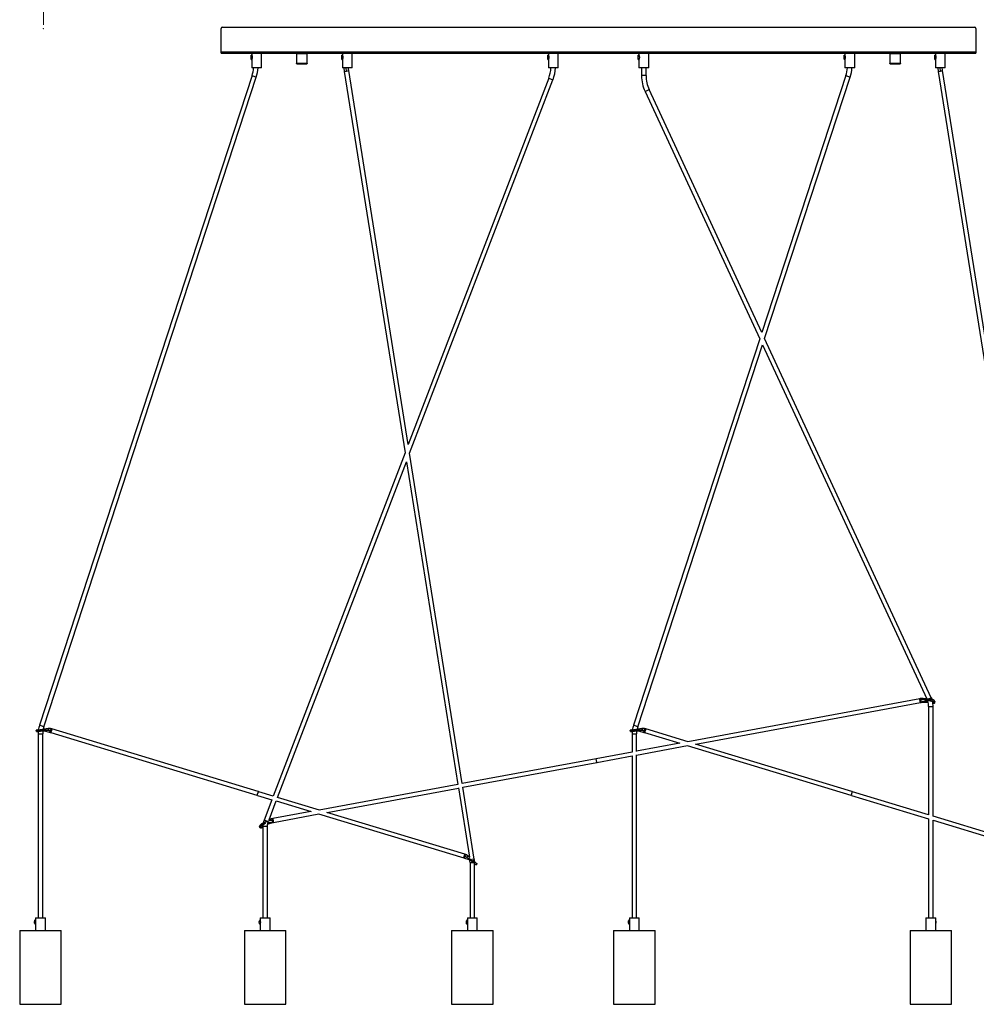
# Model space of a CAD drawing. Header units: millimetres. Extents: x 524 to 905, y 263 to 659.
# Tile 1 of 3: x 524 to 778, y 264 to 525. Entities that reach past the tile are written whole.
import ezdxf

# ---------------------------------------------------------------- set-up
doc = ezdxf.new("R2010")
doc.units = ezdxf.units.MM
doc.header["$PDSIZE"] = -1
doc.styles.add('SLDTEXTSTYLE0', font='TXT', dxfattribs={"width": 0.75})
doc.dimstyles.new('SLDDIMSTYLE1', dxfattribs={"dimtxt": 3.5, "dimasz": 3.302, "dimexe": 0, "dimexo": 0.0625, "dimgap": 0.875, "dimtad": 1, "dimdec": 0, "dimlfac": 5, "dimrnd": 1e-09, "dimzin": 12, "dimdsep": 46, "dimtxsty": 'SLDTEXTSTYLE0', "dimsah": 1, "dimcen": 0.09, "dimadec": 0, "dimazin": 3, "dimtfac": 1, "dimtdec": 0, "dimtofl": 0, "dimtmove": 0, "dimatfit": 3, "dimfxl": 0, "dimfrac": 2, "dimtolj": 1, "dimtzin": 12, "dimarcsym": 0})

# ---------------------------------------------------------------- blocks, each defined once
blk = doc.blocks.new('_D_1')
at = {"color": 7, "linetype": 'Continuous', "lineweight": 0}
for p, q in [((530.47, 523.83), (530.48, 552.23)), ((530.48, 551.23), (800.48, 551.18)), ((800.47, 523.78), (800.48, 552.18))]:
    blk.add_line(p, q, dxfattribs=at)
at = {"color": 7, "linetype": 'Continuous', "lineweight": 18}
for points in [[(530.48, 551.23), (533.78, 550.72), (533.78, 551.73)], [(800.48, 551.18), (797.17, 551.68), (797.17, 550.67)]]:
    blk.add_solid(points, dxfattribs=at)
at = {"color": 7, "linetype": 'Continuous', "lineweight": 18, "insert": (660.06, 555.71), "char_height": 3.5, "attachment_point": 1, "rotation": 359.9894, "style": 'SLDTEXTSTYLE0'}
blk.add_mtext('1350', dxfattribs=at)

msp = doc.modelspace()

# ---------------------------------------------------------------- linework, layer by layer
at = {"color": 7, "linetype": 'Continuous', "lineweight": 25}
for p, q in [((577.58, 516.67), (577.58, 522.92)), ((577.88, 523.22), (777.28, 523.22)), ((777.58, 522.92), (777.58, 516.67)), ((577.58, 516.67), (777.58, 516.67)), ((577.58, 516.37), (577.58, 516.67)), ((577.58, 516.37), (777.58, 516.37)), ((585.68, 515.83), (585.51, 515.83)), ((585.51, 514.68), (585.51, 515.83)), ((585.51, 514.68), (585.68, 514.68)), ((585.68, 516.37), (585.68, 515.83)), ((585.68, 514.68), (585.68, 512.47)), ((588.28, 512.47), (588.28, 516.37)), ((597.56, 516.27), (597.56, 513.57)), ((597.56, 516.27), (600.4, 516.27)), ((600.4, 513.57), (600.4, 516.27)), ((609.68, 515.83), (609.51, 515.83)), ((609.51, 514.68), (609.51, 515.83)), ((609.51, 514.68), (609.68, 514.68)), ((609.68, 516.37), (609.68, 515.83)), ((609.68, 514.68), (609.68, 512.47)), ((612.28, 512.47), (612.28, 516.37)), ((664.28, 515.83), (664.11, 515.83)), ((664.11, 514.68), (664.11, 515.83)), ((664.11, 514.68), (664.28, 514.68)), ((664.28, 516.37), (664.28, 515.83)), ((664.28, 514.68), (664.28, 512.47)), ((666.88, 512.47), (666.88, 516.37)), ((688.28, 515.83), (688.11, 515.83)), ((688.11, 514.68), (688.11, 515.83)), ((688.11, 514.68), (688.28, 514.68)), ((688.28, 516.37), (688.28, 515.83)), ((688.28, 514.68), (688.28, 512.47)), ((690.88, 512.47), (690.88, 516.37)), ((742.88, 515.83), (742.73, 515.83)), ((742.73, 514.68), (742.88, 514.68)), ((742.88, 516.37), (742.88, 515.8)), ((742.88, 514.71), (742.88, 512.47)), ((745.48, 512.47), (745.48, 516.37)), ((754.76, 516.27), (754.76, 513.57)), ((754.76, 516.27), (757.6, 516.27)), ((757.6, 513.57), (757.6, 516.27)), ((766.88, 515.83), (766.71, 515.83)), ((766.71, 514.68), (766.71, 515.83)), ((766.71, 514.68), (766.88, 514.68)), ((766.88, 516.37), (766.88, 515.83)), ((766.88, 514.68), (766.88, 512.47)), ((769.48, 512.47), (769.48, 516.37)), ((777.58, 516.67), (777.58, 516.37)), ((588.28, 512.47), (585.68, 512.47)), ((600.4, 513.57), (597.56, 513.57)), ((612.28, 512.47), (609.68, 512.47)), ((610.1, 512.47), (610.19, 511.52)), ((627.15, 412.65), (611.38, 511.71)), ((666.88, 512.47), (664.28, 512.47)), ((690.88, 512.47), (688.28, 512.47)), ((688.98, 512.47), (688.98, 510.38)), ((690.18, 510.38), (690.18, 512.47)), ((745.48, 512.47), (742.88, 512.47)), ((757.6, 513.57), (754.76, 513.57)), ((769.48, 512.47), (766.88, 512.47)), ((767.5, 512.47), (767.59, 511.52)), ((802.04, 302.73), (768.78, 511.71)), ((585.74, 510.39), (529.42, 338.17)), ((530.56, 337.79), (586.88, 510.01)), ((585.74, 510.39), (586.88, 510.01)), ((610.19, 511.52), (626.29, 410.41)), ((664.39, 509.73), (627.15, 412.65)), ((627.52, 410.28), (665.51, 509.3)), ((664.39, 509.73), (665.51, 509.3)), ((690.18, 510.38), (688.98, 510.38)), ((743.14, 510.39), (720.87, 442.27)), ((721.61, 440.67), (744.28, 510.01)), ((743.14, 510.39), (744.28, 510.01)), ((767.59, 511.52), (800.74, 303.26)), ((689.9, 506.17), (690.99, 506.68)), ((720.87, 442.27), (690.99, 506.68)), ((689.9, 506.17), (720.32, 440.6)), ((720.32, 440.6), (686.82, 338.17)), ((687.96, 337.79), (721.06, 439)), ((721.06, 439), (764.58, 345.16)), ((765.76, 345.46), (721.61, 440.67)), ((626.29, 410.41), (591.37, 319.4)), ((641.46, 322.71), (627.52, 410.28)), ((592.52, 319.05), (626.66, 408.04)), ((626.66, 408.04), (640.28, 322.49)), ((762.7, 345.21), (701.25, 333.82)), ((762.84, 345.24), (762.68, 345.21)), ((762.74, 345.01), (762.76, 344.92)), ((762.76, 344.92), (762.9, 344.94)), ((762.79, 344.72), (762.76, 344.92)), ((762.77, 344.88), (762.76, 344.92)), ((762.91, 344.91), (762.77, 344.88)), ((762.79, 344.72), (762.77, 344.88)), ((762.93, 345.25), (762.84, 345.24)), ((762.9, 344.94), (763.12, 344.97)), ((762.9, 344.94), (762.9, 344.94)), ((762.91, 344.91), (762.9, 344.94)), ((762.91, 344.91), (763.12, 344.97)), ((764.27, 344.65), (763.08, 344.3)), ((763.12, 344.97), (763.43, 345.01)), ((765.97, 344.97), (763.64, 345.29)), ((764.27, 344.65), (764.32, 344.39)), ((765.11, 344.74), (765.53, 344.76)), ((765.53, 344.76), (765.15, 344.98)), ((765.62, 344.74), (765.53, 344.76)), ((765.62, 344.74), (765.69, 344.99)), ((703.35, 333.19), (762.89, 344.22)), ((762.86, 344.4), (762.89, 344.22)), ((762.86, 344.4), (762.88, 344.27)), ((762.88, 344.27), (763.08, 344.3)), ((763.09, 344.29), (762.88, 344.25)), ((762.88, 344.27), (762.88, 344.25)), ((762.88, 344.25), (762.89, 344.22)), ((762.89, 344.22), (763.07, 344.25)), ((763.07, 344.25), (764.27, 344.35)), ((763.09, 344.29), (764.32, 344.39)), ((764.28, 344.35), (764.91, 344.31)), ((765.06, 343.19), (765.06, 314.46)), ((765.06, 343.19), (766.26, 343.19)), ((766.26, 314.09), (766.26, 343.19)), ((766.74, 344.5), (766.65, 344.17)), ((766.65, 344.15), (766.75, 344.48)), ((766.65, 344.1), (766.74, 344.43)), ((766.65, 344.15), (766.65, 344.17)), ((766.74, 344.5), (766.75, 344.48)), ((528.62, 336.51), (528.57, 336.87)), ((528.57, 336.87), (528.57, 336.87)), ((531.69, 337.31), (529.03, 336.92)), ((529.04, 336.95), (529.14, 336.97)), ((530.56, 337.79), (529.42, 338.17)), ((529.57, 336.9), (529.61, 336.63)), ((530.11, 336.84), (529.7, 336.65)), ((529.7, 336.65), (530.16, 336.72)), ((530.39, 337.14), (531.69, 337.32)), ((530.43, 336.73), (531.03, 336.66)), ((531.69, 337.32), (531.69, 337.31)), ((531.87, 336.84), (532.19, 336.8)), ((532.19, 336.8), (532.4, 336.74)), ((532.19, 336.8), (532.41, 336.77)), ((532.4, 336.74), (532.41, 336.77)), ((532.54, 336.7), (532.4, 336.74)), ((532.41, 336.78), (532.55, 337.25)), ((532.41, 336.77), (532.41, 336.78)), ((532.55, 336.74), (532.41, 336.78)), ((532.58, 336.84), (532.49, 336.55)), ((532.69, 337.21), (532.55, 337.25)), ((532.55, 337.25), (532.69, 337.21)), ((532.55, 337.25), (532.55, 337.25)), ((532.69, 337.21), (532.55, 337.25)), ((587.33, 320.63), (532.69, 337.21)), ((532.69, 337.2), (532.69, 337.21)), ((532.69, 337.21), (532.69, 337.21)), ((686.02, 336.51), (685.97, 336.87)), ((685.97, 336.87), (685.97, 336.87)), ((689.09, 337.31), (686.43, 336.92)), ((686.44, 336.95), (686.54, 336.97)), ((687.96, 337.79), (686.82, 338.17)), ((686.97, 336.9), (687.01, 336.63)), ((687.51, 336.84), (687.1, 336.65)), ((687.1, 336.65), (687.56, 336.72)), ((687.79, 337.14), (689.09, 337.32)), ((687.83, 336.73), (688.43, 336.66)), ((689.09, 337.32), (689.09, 337.31)), ((689.27, 336.84), (689.59, 336.8)), ((689.59, 336.8), (689.8, 336.74)), ((689.59, 336.8), (689.81, 336.77)), ((689.8, 336.74), (689.81, 336.77)), ((689.94, 336.7), (689.8, 336.74)), ((689.81, 336.78), (689.95, 337.25)), ((689.81, 336.77), (689.81, 336.78)), ((689.95, 336.74), (689.81, 336.78)), ((689.98, 336.84), (689.89, 336.55)), ((690.09, 337.21), (689.95, 337.25)), ((689.95, 337.25), (690.09, 337.21)), ((689.95, 337.25), (689.95, 337.25)), ((690.09, 337.21), (689.95, 337.25)), ((701.33, 333.8), (690.09, 337.21)), ((690.09, 337.2), (690.09, 337.21)), ((690.09, 337.21), (690.09, 337.21)), ((529.07, 335.93), (529.07, 287.12)), ((529.07, 335.93), (530.27, 335.93)), ((529.61, 336.63), (529.7, 336.65)), ((530.27, 287.12), (530.27, 335.93)), ((531.03, 336.66), (532.2, 336.31)), ((532.2, 336.31), (532.4, 336.25)), ((532.4, 336.24), (532.41, 336.3)), ((532.4, 336.24), (587.04, 319.66)), ((532.44, 336.39), (532.41, 336.3)), ((532.49, 336.55), (532.44, 336.39)), ((686.47, 335.93), (686.47, 331.05)), ((686.47, 335.93), (687.67, 335.93)), ((687.01, 336.63), (687.1, 336.65)), ((687.67, 331.27), (687.67, 335.93)), ((688.43, 336.66), (689.6, 336.31)), ((689.6, 336.31), (689.8, 336.25)), ((689.8, 336.24), (689.81, 336.3)), ((689.8, 336.24), (699.17, 333.4)), ((689.84, 336.39), (689.81, 336.3)), ((689.89, 336.55), (689.84, 336.39)), ((699.09, 333.42), (687.67, 331.31)), ((687.67, 330.28), (701.19, 332.79)), ((701.11, 332.81), (744.44, 319.66)), ((744.73, 320.63), (703.27, 333.21)), ((676.96, 329.32), (641.46, 322.74)), ((686.47, 331.08), (676.96, 329.32)), ((677.13, 328.41), (676.96, 329.32)), ((677.13, 328.41), (676.97, 329.32)), ((677.15, 328.33), (686.47, 330.06)), ((686.47, 330.09), (686.47, 287.12)), ((687.67, 287.12), (687.67, 330.31)), ((641.61, 321.75), (677.15, 328.33)), ((677.13, 328.41), (677.15, 328.34)), ((677.15, 328.34), (677.15, 328.34)), ((677.15, 328.33), (677.15, 328.34)), ((640.28, 322.52), (603.52, 315.71)), ((605.62, 315.08), (640.43, 321.53)), ((640.43, 321.56), (643.34, 303.26)), ((644.64, 302.73), (641.61, 321.78)), ((587.14, 319.64), (587.42, 320.59)), ((587.23, 319.6), (591.01, 318.46)), ((587.42, 320.59), (587.42, 320.59)), ((591.37, 319.4), (587.52, 320.57)), ((591.01, 318.46), (588.94, 313.05)), ((603.6, 315.69), (592.52, 319.05)), ((744.82, 320.59), (744.54, 319.64)), ((744.63, 319.6), (765.06, 313.4)), ((744.82, 320.59), (744.82, 320.59)), ((765.06, 314.46), (744.92, 320.57)), ((590.25, 313.14), (592.16, 318.11)), ((592.16, 318.11), (601.44, 315.29)), ((591.08, 313.41), (591, 313.4)), ((591.25, 313.44), (591.08, 313.41)), ((601.36, 315.31), (591.22, 313.44)), ((591.26, 313.23), (591.31, 312.95)), ((591.41, 312.44), (603.46, 314.68)), ((603.38, 314.7), (641.87, 303.02)), ((642.13, 304), (605.54, 315.1)), ((765.06, 313.4), (765.06, 287.12)), ((799.53, 304), (766.26, 314.09)), ((587.91, 311.05), (587.71, 311.32)), ((587.71, 311.3), (587.71, 311.32)), ((587.71, 311.3), (587.92, 311.03)), ((587.73, 311.26), (587.94, 310.99)), ((587.91, 311.05), (587.92, 311.03)), ((589.17, 312.54), (588.27, 312.04)), ((588.51, 312.16), (588.67, 311.95)), ((588.64, 311.48), (588.64, 287.12)), ((588.64, 311.48), (589.84, 311.48)), ((588.67, 311.95), (588.75, 312.01)), ((589.02, 312.35), (588.75, 312.01)), ((588.75, 312.01), (589.15, 312.13)), ((589.84, 287.12), (589.84, 311.48)), ((589.9, 311.99), (590.06, 312.07)), ((591.19, 312.45), (589.96, 312.35)), ((590.01, 312.09), (589.96, 312.35)), ((590.01, 312.09), (591.2, 312.44)), ((590.07, 312.07), (591.23, 312.41)), ((590.32, 313.17), (590.25, 313.13)), ((590.62, 312.98), (590.92, 313.06)), ((590.92, 313.06), (591.14, 313.11)), ((590.92, 313.06), (591.14, 313.08)), ((591.28, 313.14), (591.14, 313.12)), ((591.14, 313.11), (591.14, 313.12)), ((591.14, 313.08), (591.14, 313.11)), ((591.29, 313.1), (591.14, 313.08)), ((591.19, 312.45), (591.4, 312.49)), ((591.4, 312.48), (591.2, 312.44)), ((591.23, 312.41), (591.41, 312.44)), ((591.31, 312.95), (591.35, 312.76)), ((591.35, 312.76), (591.37, 312.62)), ((591.41, 312.44), (591.37, 312.62)), ((766.26, 287.12), (766.26, 313.04)), ((766.26, 313.04), (799.27, 303.02)), ((641.89, 303.08), (641.87, 303.02)), ((641.88, 303.07), (641.87, 303.03)), ((641.87, 303.03), (642.07, 302.97)), ((641.96, 303.33), (642.02, 303.52)), ((641.96, 303.33), (642.01, 303.48)), ((642.01, 303.48), (642.02, 303.52)), ((642.14, 303.44), (642.01, 303.48)), ((642.05, 303.61), (642.02, 303.52)), ((642.02, 303.52), (642.16, 303.47)), ((642.07, 302.97), (643.24, 302.6)), ((642.16, 303.99), (642.13, 304)), ((642.14, 303.44), (642.15, 303.47)), ((642.14, 303.44), (642.35, 303.37)), ((642.15, 303.47), (642.35, 303.37)), ((642.16, 303.47), (642.15, 303.47)), ((642.3, 303.94), (642.16, 303.98)), ((642.16, 303.98), (642.16, 303.98)), ((642.16, 303.98), (642.16, 303.98)), ((642.16, 303.98), (642.3, 303.94)), ((642.3, 303.94), (642.16, 303.98)), ((642.3, 303.94), (642.16, 303.47)), ((642.3, 303.94), (642.3, 303.94)), ((642.35, 303.37), (642.64, 303.23)), ((643.05, 303.51), (643.05, 303.52)), ((643.05, 303.52), (643.34, 303.27)), ((643.24, 302.6), (643.78, 302.33)), ((643.24, 302.6), (643.24, 302.6)), ((643.52, 301.79), (643.52, 287.12)), ((644, 302.17), (644.34, 301.86)), ((644.34, 301.86), (644.1, 302.25)), ((644.41, 301.8), (644.34, 301.86)), ((644.41, 302.29), (644.48, 302.22)), ((644.41, 301.8), (644.59, 302)), ((644.48, 302.22), (644.48, 302.22)), ((644.71, 302.05), (645.05, 301.74)), ((644.72, 287.12), (644.72, 301.52)), ((645.4, 301.42), (645.16, 301.15)), ((645.4, 301.42), (645.4, 301.42)), ((528.37, 287.12), (528.37, 286.24)), ((528.37, 287.12), (530.86, 287.12)), ((530.86, 287.12), (530.97, 287.12)), ((530.97, 283.82), (530.97, 287.12)), ((587.94, 287.12), (587.94, 286.24)), ((587.94, 287.12), (590.43, 287.12)), ((590.43, 287.12), (590.54, 287.12)), ((590.54, 283.82), (590.54, 287.12)), ((642.82, 287.12), (642.82, 286.24)), ((642.82, 287.12), (645.31, 287.12)), ((645.31, 287.12), (645.42, 287.12)), ((645.42, 283.82), (645.42, 287.12)), ((685.77, 287.12), (685.77, 286.24)), ((685.77, 287.12), (688.26, 287.12)), ((688.26, 287.12), (688.37, 287.12)), ((688.37, 283.82), (688.37, 287.12)), ((764.36, 287.12), (764.36, 283.82)), ((764.36, 287.12), (764.8, 287.12)), ((764.8, 287.12), (766.96, 287.12)), ((766.96, 283.82), (766.96, 287.12)), ((528.37, 286.58), (528.33, 286.58)), ((528.33, 285.43), (528.37, 285.43)), ((528.37, 285.77), (528.37, 283.82)), ((587.94, 286.58), (587.91, 286.58)), ((587.91, 285.43), (587.94, 285.43)), ((587.94, 285.77), (587.94, 283.82)), ((642.82, 286.58), (642.78, 286.58)), ((642.78, 285.43), (642.82, 285.43)), ((642.82, 285.77), (642.82, 283.82)), ((685.77, 286.58), (685.73, 286.58)), ((685.73, 285.43), (685.77, 285.43)), ((685.77, 285.77), (685.77, 283.82)), ((524.17, 283.82), (524.17, 264.22)), ((524.17, 283.82), (535.17, 283.82)), ((535.17, 264.22), (535.17, 283.82)), ((583.74, 283.82), (583.74, 264.22)), ((583.74, 283.82), (594.74, 283.82)), ((594.74, 264.22), (594.74, 283.82)), ((638.62, 283.82), (638.62, 264.22)), ((638.62, 283.82), (649.62, 283.82)), ((649.62, 264.22), (649.62, 283.82)), ((681.57, 283.82), (681.57, 264.22)), ((681.57, 283.82), (692.57, 283.82)), ((692.57, 264.22), (692.57, 283.82)), ((760.16, 283.82), (760.16, 264.22)), ((760.16, 283.82), (771.16, 283.82)), ((771.16, 264.22), (771.16, 283.82)), ((524.17, 264.22), (535.17, 264.22)), ((583.74, 264.22), (594.74, 264.22)), ((638.62, 264.22), (649.62, 264.22)), ((681.57, 264.22), (692.57, 264.22)), ((760.16, 264.22), (771.16, 264.22))]:
    msp.add_line(p, q, dxfattribs=at)
at = {"color": 8, "linetype": 'Continuous', "lineweight": 25}
for p, q in [((610.19, 511.52), (610.78, 511.61)), ((610.78, 511.61), (610.7, 512.47)), ((610.78, 511.61), (611.38, 511.71)), ((767.59, 511.52), (768.18, 511.61)), ((768.18, 511.61), (768.1, 512.47)), ((768.18, 511.61), (768.78, 511.71)), ((762.84, 345.24), (762.9, 344.94)), ((765.76, 345.46), (764.99, 345.1)), ((765.12, 344.68), (765.11, 344.74)), ((532.55, 337.25), (532.55, 337.25)), ((689.95, 337.25), (689.95, 337.25)), ((591.14, 313.12), (591.08, 313.41)), ((589.69, 312.76), (588.94, 313.05)), ((589.3, 312.19), (589.15, 312.13)), ((589.15, 312.13), (589.15, 312.1)), ((589.96, 312.35), (589.85, 312.33)), ((589.9, 312.05), (590.01, 312.09)), ((642.3, 303.94), (642.3, 303.94)), ((643.46, 303.15), (643.05, 303.51)), ((643.52, 301.79), (644.41, 301.79)), ((644, 302.17), (643.78, 302.33)), ((644.64, 302.73), (644.01, 302.63)), ((645.04, 301.71), (644.24, 302.44))]:
    msp.add_line(p, q, dxfattribs=at)
at = {"color": 7, "linetype": 'Continuous', "lineweight": 25, "flags": 128}
for points in [[(585.68, 515.83), (585.68, 515.82), (585.69, 515.8), (585.7, 515.77), (585.72, 515.72), (585.74, 515.66), (585.77, 515.58), (585.79, 515.5), (585.8, 515.4), (585.81, 515.31), (585.81, 515.21), (585.8, 515.13), (585.79, 515.04), (585.77, 514.96), (585.76, 514.89), (585.73, 514.82), (585.71, 514.76), (585.69, 514.72), (585.68, 514.69), (585.68, 514.68), (585.68, 514.68), (585.68, 514.68)], [(609.68, 515.83), (609.68, 515.82), (609.69, 515.8), (609.7, 515.77), (609.72, 515.72), (609.74, 515.66), (609.77, 515.58), (609.79, 515.5), (609.8, 515.4), (609.81, 515.31), (609.81, 515.21), (609.8, 515.13), (609.79, 515.04), (609.77, 514.96), (609.76, 514.89), (609.73, 514.82), (609.71, 514.76), (609.69, 514.72), (609.68, 514.69), (609.68, 514.68), (609.68, 514.68), (609.68, 514.68)], [(664.28, 515.83), (664.28, 515.82), (664.29, 515.8), (664.3, 515.77), (664.32, 515.72), (664.34, 515.66), (664.37, 515.58), (664.39, 515.5), (664.4, 515.4), (664.41, 515.31), (664.41, 515.21), (664.4, 515.13), (664.39, 515.04), (664.37, 514.96), (664.36, 514.89), (664.33, 514.82), (664.31, 514.76), (664.29, 514.72), (664.28, 514.69), (664.28, 514.68), (664.28, 514.68), (664.28, 514.68)], [(688.28, 515.83), (688.28, 515.82), (688.29, 515.8), (688.3, 515.77), (688.32, 515.72), (688.34, 515.66), (688.37, 515.58), (688.39, 515.5), (688.4, 515.4), (688.41, 515.31), (688.41, 515.21), (688.4, 515.13), (688.39, 515.04), (688.37, 514.96), (688.36, 514.89), (688.33, 514.82), (688.31, 514.76), (688.29, 514.72), (688.28, 514.69), (688.28, 514.68), (688.28, 514.68), (688.28, 514.68)], [(742.73, 514.68), (742.7, 514.72), (742.67, 514.83), (742.66, 515), (742.65, 515.2), (742.65, 515.41), (742.67, 515.6), (742.69, 515.74), (742.71, 515.82), (742.73, 515.83)], [(766.88, 515.83), (766.88, 515.82), (766.89, 515.8), (766.9, 515.77), (766.92, 515.72), (766.94, 515.66), (766.97, 515.58), (766.99, 515.5), (767, 515.4), (767.01, 515.31), (767.01, 515.21), (767, 515.13), (766.99, 515.04), (766.97, 514.96), (766.96, 514.89), (766.93, 514.82), (766.91, 514.76), (766.89, 514.72), (766.88, 514.69), (766.88, 514.68), (766.88, 514.68), (766.88, 514.68)], [(765.62, 344.74), (765.81, 344.69), (765.99, 344.63), (766.16, 344.56), (766.31, 344.49), (766.44, 344.41), (766.55, 344.32), (766.62, 344.24), (766.65, 344.17)], [(765.76, 345.46), (765.88, 345.19), (765.97, 344.96)], [(766.65, 344.15), (766.64, 344.09), (766.6, 344.03), (766.52, 343.99), (766.41, 343.97), (766.27, 343.96), (766.21, 343.96)], [(766.74, 344.43), (766.75, 344.43), (766.75, 344.48)], [(587.71, 311.3), (587.73, 311.26), (587.73, 311.26)], [(587.91, 311.05), (587.92, 311.13), (587.96, 311.23), (588.02, 311.34), (588.11, 311.47), (588.23, 311.59), (588.36, 311.72), (588.51, 311.84), (588.67, 311.95)], [(588.64, 311.13), (588.64, 311.13), (588.49, 311.05), (588.34, 310.99), (588.21, 310.95), (588.1, 310.93), (588.01, 310.94), (587.95, 310.97), (587.92, 311.03)], [(588.65, 311.78), (588.65, 311.68), (588.64, 311.48)], [(528.33, 285.43), (528.25, 285.47), (528.17, 285.58), (528.12, 285.75), (528.1, 285.95), (528.11, 286.16), (528.14, 286.35), (528.21, 286.5), (528.29, 286.57), (528.33, 286.58)], [(587.91, 285.43), (587.82, 285.47), (587.75, 285.58), (587.7, 285.75), (587.68, 285.95), (587.68, 286.16), (587.72, 286.35), (587.78, 286.5), (587.86, 286.57), (587.91, 286.58)], [(642.78, 285.43), (642.69, 285.47), (642.62, 285.58), (642.57, 285.75), (642.55, 285.95), (642.56, 286.16), (642.59, 286.35), (642.66, 286.5), (642.74, 286.57), (642.78, 286.58)], [(685.73, 285.43), (685.65, 285.47), (685.57, 285.58), (685.52, 285.75), (685.5, 285.95), (685.51, 286.16), (685.54, 286.35), (685.61, 286.5), (685.69, 286.57), (685.73, 286.58)]]:
    msp.add_lwpolyline(points, dxfattribs=at)
at = {"color": 8, "linetype": 'Continuous', "lineweight": 25, "flags": 128}
for points in [[(763.43, 345.01), (763.46, 345.09), (763.49, 345.16), (763.53, 345.22), (763.57, 345.26), (763.6, 345.28), (763.64, 345.29), (763.64, 345.29)], [(590.32, 313.17), (590.32, 313.17), (590.36, 313.18), (590.4, 313.17), (590.45, 313.15), (590.51, 313.1), (590.56, 313.05), (590.62, 312.98)], [(643.21, 302.9), (643.2, 302.84), (643.2, 302.79), (643.2, 302.74), (643.2, 302.69), (643.2, 302.66), (643.21, 302.63), (643.23, 302.61), (643.24, 302.6)]]:
    msp.add_lwpolyline(points, dxfattribs=at)
at = {"color": 7, "linetype": 'Continuous', "lineweight": 25}
for centre, radius, start, end in [((577.88, 522.92), 0.3, 90, 180), ((777.28, 522.92), 0.3, 0, 90), ((577.38, 513.12), 8.8, 341.8916, 355.737), ((577.38, 513.12), 10, 341.8916, 356.2494), ((656.18, 512.89), 8.8, 339.0107, 357.2701), ((656.18, 512.89), 10, 339.0107, 357.5979), ((734.78, 513.12), 8.8, 341.8916, 355.737), ((734.78, 513.12), 10, 341.8916, 356.2494), ((698.98, 510.38), 10, 180, 204.8811), ((698.98, 510.38), 8.8, 180, 204.8811), ((765.06, 345.28), 1.01, 193.4032, 218.4164), ((760.86, 343.19), 4.2, 0, 18.7676), ((765.32, 343.16), 1.47, 73.8969, 87.9049), ((765.98, 344.05), 0.883, 30.208, 72.9984), ((760.86, 343.19), 5.4, 0, 13.4648), ((529.74, 331.6), 5.4, 97.427, 102.4683), ((528.28, 341.71), 4.85, 273.5041, 278.9436), ((536.27, 335.93), 7.2, 161.8916, 171.9247), ((536.27, 335.93), 6, 172.2273, 180), ((536.27, 335.93), 6, 161.8916, 168.386), ((531.23, 336.86), 0.643, 358.0981, 43.9594), ((531.97, 335.33), 2, 73.1185, 75.56), ((531.97, 335.33), 2, 73.1185, 75.56), ((687.14, 331.6), 5.4, 97.427, 102.4683), ((685.68, 341.71), 4.85, 273.5041, 278.9436), ((693.67, 335.93), 7.2, 161.8916, 171.7281), ((693.67, 335.93), 6, 171.9874, 180), ((693.67, 335.93), 6, 161.8916, 168.386), ((688.63, 336.86), 0.643, 358.0981, 43.9594), ((689.37, 335.33), 2, 73.1185, 75.56), ((689.37, 335.33), 2, 73.1185, 75.56), ((527.4, 350.38), 13.92, 275.0305, 279.1126), ((536.27, 335.93), 7.2, 174.7403, 180), ((684.8, 350.38), 13.92, 275.0305, 279.1126), ((693.67, 335.93), 7.2, 174.9463, 180), ((588.58, 311.18), 0.883, 127.9969, 170.7873), ((589.45, 310.7), 1.34, 109.1976, 127.6016), ((593.04, 311.48), 4.4, 159.0107, 169.355), ((641.72, 302.03), 2, 70.6771, 73.1185), ((641.72, 302.03), 2, 70.6771, 73.1185), ((643.19, 302.89), 0.643, 102.2776, 148.1389), ((638.72, 301.79), 4.8, 0, 9.0443), ((653.88, 312), 13.92, 227.1244, 231.2065), ((638.72, 301.79), 6, 2.4619, 9.0443), ((648.34, 305.28), 4.85, 227.2934, 232.7329), ((641.5, 297.68), 5.4, 43.7688, 48.8101), ((766.35, 286.01), 0.715, 328.6055, 31.3945)]:
    msp.add_arc(centre, radius, start, end, dxfattribs=at)
at = {"color": 8, "linetype": 'Continuous', "lineweight": 25}
msp.add_arc((590.06, 312.13), 0.0579, 217.7739, 277.4131, dxfattribs=at)
at = {"color": 7, "linetype": 'Continuous', "lineweight": 25}
for centre, major_axis, ratio, start_param, end_param in [((763, 344.74), (-0.111, 0.468), 0.125137, 1.187555, 2.758351), ((763.35, 344.84), (2.17, 0.16), 0.071592, 1.222669, 1.525767), ((766.7, 344.38), (1.91, -0.43), 0.230274, 2.173368, 2.56354), ((765.85, 344.34), (0.636, -0.177), 0.303773, 5.356431, 8.134608), ((763.01, 344.73), (-0.064, 0.476), 0.125137, 3.135279, 3.524834), ((765.78, 344.71), (0.636, -0.177), 0.303773, 5.34421, 5.440087), ((529.56, 337.01), (0.655, 0.094), 0.016787, 2.268864, 3.133764), ((529.56, 337.01), (0.655, 0.094), 0.016787, 4.70456, 5.05315), ((528.49, 336.35), (1.97, 0.28), 0.241677, 0.564521, 0.954693), ((532, 336.87), (2.21, -0.16), 0.016891, 4.352517, 4.655615), ((532.34, 336.77), (0.138, 0.46), 0.134892, 3.120775, 4.691571), ((686.96, 337.01), (0.655, 0.094), 0.016787, 2.268864, 3.133764), ((686.96, 337.01), (0.655, 0.094), 0.016787, 4.70456, 5.05315), ((685.89, 336.35), (1.97, 0.28), 0.241677, 0.564521, 0.954693), ((689.4, 336.87), (2.21, -0.16), 0.016891, 4.352517, 4.655615), ((689.74, 336.77), (0.138, 0.46), 0.134892, 3.120775, 4.691571), ((588.6, 311.5), (0.531, 0.393), 0.303773, 1.29017, 4.579252), ((588.53, 311.86), (0.531, 0.393), 0.303773, 3.984691, 4.565174), ((587.79, 311.23), (1.63, 1.09), 0.230274, 0.578052, 0.968224), ((588.53, 311.86), (0.531, 0.393), 0.303773, 4.565174, 4.715354), ((588.53, 311.86), (0.562, 0.248), 0.350943, 4.629509, 4.771029), ((588.53, 311.86), (-1.05, 2.37), 0.019663, 1.653677, 1.725299), ((590.75, 312.86), (2.08, 0.63), 0.071592, 1.615825, 1.918923), ((591.11, 312.89), (-0.064, 0.476), 0.125137, 3.524834, 5.095631), ((591.12, 312.88), (-0.111, 0.468), 0.125137, 2.758351, 3.147906), ((642.21, 303.43), (0.141, 0.459), 0.134893, 1.591614, 3.16241), ((642.55, 303.32), (1.93, -1.1), 0.016891, 4.769163, 5.072261), ((645.18, 300.94), (1.48, -1.33), 0.241677, 2.186899, 2.577071), ((644.65, 302.08), (0.493, -0.442), 0.016787, 4.371628, 4.720218)]:
    msp.add_ellipse(centre, major_axis=major_axis, ratio=ratio, start_param=start_param, end_param=end_param, dxfattribs=at)
for points, knots in [([(597.56, 516.27), (597.56, 516.28), (597.56, 516.31), (597.59, 516.34), (597.62, 516.36), (597.64, 516.36), (597.66, 516.37)], [0, 0, 0, 0, 0.2702613, 0.5624294, 0.7897364, 1, 1, 1, 1]), ([(600.3, 516.37), (600.31, 516.36), (600.34, 516.36), (600.37, 516.33), (600.39, 516.3), (600.4, 516.28), (600.4, 516.27)], [0, 0, 0, 0, 0.270261, 0.562429, 0.789736, 1, 1, 1, 1]), ([(742.88, 515.8), (742.88, 515.79), (742.88, 515.77), (742.89, 515.72), (742.9, 515.66), (742.91, 515.59), (742.92, 515.5), (742.94, 515.41), (742.94, 515.31), (742.94, 515.22), (742.94, 515.13), (742.93, 515.04), (742.92, 514.96), (742.9, 514.89), (742.89, 514.82), (742.88, 514.76), (742.88, 514.73), (742.88, 514.71), (742.88, 514.71)], [0, 0, 0, 0, 0.061337, 0.125094, 0.190367, 0.257332, 0.326123, 0.397115, 0.462176, 0.529507, 0.589002, 0.650161, 0.711118, 0.773553, 0.84031, 0.908887, 0.977364, 1, 1, 1, 1]), ([(754.76, 516.27), (754.76, 516.28), (754.76, 516.31), (754.79, 516.34), (754.82, 516.36), (754.84, 516.36), (754.86, 516.37)], [0, 0, 0, 0, 0.2702613, 0.5624294, 0.7897364, 1, 1, 1, 1]), ([(757.5, 516.37), (757.51, 516.36), (757.54, 516.36), (757.57, 516.33), (757.59, 516.3), (757.6, 516.28), (757.6, 516.27)], [0, 0, 0, 0, 0.270261, 0.562429, 0.789736, 1, 1, 1, 1]), ([(597.66, 513.47), (597.64, 513.47), (597.61, 513.47), (597.58, 513.5), (597.56, 513.53), (597.56, 513.56), (597.56, 513.57)], [0, 0, 0, 0, 0.2702613, 0.5624294, 0.7897364, 1, 1, 1, 1]), ([(597.66, 513.47), (597.67, 513.47), (597.69, 513.47), (597.87, 513.47), (598.11, 513.47), (598.35, 513.47), (598.65, 513.47), (598.98, 513.47), (599.3, 513.47), (599.6, 513.47), (599.85, 513.47), (600.08, 513.47), (600.26, 513.47), (600.29, 513.47), (600.3, 513.47)], [0, 0, 0, 0, 0.090318, 0.204563, 0.27142, 0.343936, 0.420786, 0.5, 0.579214, 0.656064, 0.72858, 0.795437, 0.909682, 1, 1, 1, 1]), ([(600.4, 513.57), (600.4, 513.55), (600.39, 513.52), (600.37, 513.49), (600.33, 513.47), (600.31, 513.47), (600.3, 513.47)], [0, 0, 0, 0, 0.270261, 0.562429, 0.789736, 1, 1, 1, 1]), ([(611.38, 511.71), (611.34, 511.93), (611.3, 512.18), (611.29, 512.44), (611.29, 512.47)], [0, 0, 0, 0, 0.889963, 1, 1, 1, 1]), ([(754.86, 513.47), (754.84, 513.47), (754.81, 513.47), (754.78, 513.5), (754.76, 513.53), (754.76, 513.56), (754.76, 513.57)], [0, 0, 0, 0, 0.2702613, 0.5624294, 0.7897364, 1, 1, 1, 1]), ([(754.86, 513.47), (754.87, 513.47), (754.89, 513.47), (755.07, 513.47), (755.31, 513.47), (755.55, 513.47), (755.85, 513.47), (756.18, 513.47), (756.5, 513.47), (756.8, 513.47), (757.05, 513.47), (757.28, 513.47), (757.46, 513.47), (757.49, 513.47), (757.5, 513.47)], [0, 0, 0, 0, 0.090318, 0.204563, 0.27142, 0.343936, 0.420786, 0.5, 0.579214, 0.656064, 0.72858, 0.795437, 0.909682, 1, 1, 1, 1]), ([(757.6, 513.57), (757.6, 513.55), (757.59, 513.52), (757.57, 513.49), (757.53, 513.47), (757.51, 513.47), (757.5, 513.47)], [0, 0, 0, 0, 0.270261, 0.562429, 0.789736, 1, 1, 1, 1]), ([(768.78, 511.71), (768.74, 511.93), (768.7, 512.18), (768.69, 512.44), (768.69, 512.47)], [0, 0, 0, 0, 0.889963, 1, 1, 1, 1]), ([(763.64, 345.29), (763.51, 345.3), (763.26, 345.32), (763, 345.27), (762.88, 345.24)], [0, 0, 0, 0, 0.50071, 1, 1, 1, 1]), ([(762.9, 345.25), (762.9, 345.25), (762.89, 345.26), (762.88, 345.21), (762.88, 345.11), (762.89, 345), (762.9, 344.94)], [0, 0, 0, 0, 0.006264, 0.337338, 0.668539, 1, 1, 1, 1]), ([(765.15, 344.98), (765, 345), (764.65, 345.05), (764.29, 345.05), (764.08, 345.04)], [0, 0, 0, 0, 0.42697, 1, 1, 1, 1]), ([(765.11, 344.74), (764.97, 344.75), (764.69, 344.76), (764.41, 344.69), (764.27, 344.65)], [0, 0, 0, 0, 0.498803, 1, 1, 1, 1]), ([(766.24, 344.9), (766.17, 344.92), (766, 344.98), (765.8, 344.98), (765.69, 344.99)], [0, 0, 0, 0, 0.428917, 1, 1, 1, 1]), ([(529.03, 336.92), (529.1, 336.92), (529.27, 336.93), (529.46, 336.91), (529.57, 336.9)], [0, 0, 0, 0, 0.428917, 1, 1, 1, 1]), ([(531.22, 336.89), (531.06, 336.9), (530.69, 336.92), (530.32, 336.87), (530.11, 336.84)], [0, 0, 0, 0, 0.4265853, 1, 1, 1, 1]), ([(530.16, 336.7), (530.22, 336.72), (530.31, 336.75), (530.4, 336.73), (530.43, 336.73)], [0, 0, 0, 0, 0.694861, 1, 1, 1, 1]), ([(531.02, 336.66), (531.04, 336.66), (531.06, 336.66), (531.11, 336.7), (531.16, 336.78), (531.2, 336.85), (531.22, 336.89)], [0, 0, 0, 0, 0.233288, 0.484188, 0.743495, 1, 1, 1, 1]), ([(531.69, 337.32), (531.78, 337.33), (531.94, 337.34), (532.21, 337.33), (532.38, 337.29), (532.47, 337.27)], [0, 0, 0, 0, 0.322519, 0.640612, 1, 1, 1, 1]), ([(532.47, 337.27), (532.38, 337.29), (532.21, 337.33), (531.94, 337.34), (531.77, 337.32), (531.69, 337.31)], [0, 0, 0, 0, 0.359382, 0.677477, 1, 1, 1, 1]), ([(532.41, 336.78), (532.43, 336.84), (532.46, 336.96), (532.48, 337.12), (532.49, 337.24), (532.48, 337.26), (532.47, 337.27)], [0, 0, 0, 0, 0.249973, 0.4997499, 0.7494312, 1, 1, 1, 1]), ([(686.43, 336.92), (686.5, 336.92), (686.67, 336.93), (686.86, 336.91), (686.97, 336.9)], [0, 0, 0, 0, 0.428917, 1, 1, 1, 1]), ([(688.62, 336.89), (688.46, 336.9), (688.09, 336.92), (687.72, 336.87), (687.51, 336.84)], [0, 0, 0, 0, 0.426585, 1, 1, 1, 1]), ([(687.56, 336.7), (687.62, 336.72), (687.71, 336.75), (687.8, 336.73), (687.83, 336.73)], [0, 0, 0, 0, 0.694861, 1, 1, 1, 1]), ([(688.42, 336.66), (688.44, 336.66), (688.46, 336.66), (688.51, 336.7), (688.56, 336.78), (688.6, 336.85), (688.62, 336.89)], [0, 0, 0, 0, 0.233288, 0.484188, 0.743495, 1, 1, 1, 1]), ([(689.09, 337.32), (689.18, 337.33), (689.34, 337.34), (689.61, 337.33), (689.78, 337.29), (689.87, 337.27)], [0, 0, 0, 0, 0.322519, 0.640612, 1, 1, 1, 1]), ([(689.87, 337.27), (689.78, 337.29), (689.61, 337.33), (689.34, 337.34), (689.17, 337.32), (689.09, 337.31)], [0, 0, 0, 0, 0.359382, 0.677477, 1, 1, 1, 1]), ([(689.81, 336.78), (689.83, 336.84), (689.86, 336.96), (689.88, 337.12), (689.89, 337.24), (689.88, 337.26), (689.87, 337.27)], [0, 0, 0, 0, 0.249973, 0.49975, 0.749431, 1, 1, 1, 1]), ([(677.13, 328.41), (677.12, 328.41), (677.1, 328.4), (677.07, 328.39), (677.05, 328.37), (677.04, 328.36), (677.04, 328.34), (677.05, 328.33), (677.07, 328.33), (677.1, 328.33), (677.13, 328.33), (677.14, 328.34), (677.15, 328.34)], [0, 0, 0, 0, 0.105927, 0.211803, 0.318995, 0.427084, 0.533765, 0.638967, 0.744838, 0.852515, 0.960395, 1, 1, 1, 1]), ([(677.15, 328.34), (677.16, 328.34), (677.18, 328.35), (677.21, 328.35), (677.23, 328.36), (677.24, 328.38), (677.24, 328.39), (677.23, 328.4), (677.21, 328.41), (677.18, 328.41), (677.15, 328.41), (677.14, 328.41), (677.13, 328.41)], [0, 0, 0, 0, 0.105927, 0.211803, 0.318995, 0.427084, 0.533765, 0.638967, 0.744838, 0.852515, 0.960395, 1, 1, 1, 1]), ([(587.23, 319.6), (587.23, 319.6), (587.23, 319.6), (587.22, 319.61), (587.2, 319.61), (587.18, 319.62), (587.15, 319.63), (587.13, 319.64), (587.1, 319.65), (587.07, 319.65), (587.05, 319.66), (587.04, 319.66), (587.04, 319.66), (587.04, 319.66)], [0, 0, 0, 0, 0.001124, 0.113751, 0.227094, 0.34237, 0.457863, 0.500264, 0.613666, 0.727015, 0.841771, 0.957489, 1, 1, 1, 1]), ([(587.42, 320.59), (587.43, 320.58), (587.46, 320.58), (587.48, 320.57), (587.51, 320.57), (587.52, 320.57), (587.52, 320.57), (587.51, 320.57), (587.5, 320.57), (587.47, 320.58), (587.44, 320.58), (587.42, 320.59), (587.39, 320.6), (587.36, 320.61), (587.34, 320.62), (587.33, 320.63), (587.33, 320.63), (587.33, 320.63)], [0, 0, 0, 0, 0.0722168, 0.1443989, 0.2174778, 0.2911689, 0.3638992, 0.4356218, 0.5078003, 0.5812104, 0.654758, 0.6817595, 0.7539762, 0.8261583, 0.8992373, 0.9729283, 1, 1, 1, 1]), ([(587.33, 320.63), (587.33, 320.63), (587.33, 320.63), (587.34, 320.62), (587.35, 320.61), (587.38, 320.6), (587.4, 320.59), (587.42, 320.59), (587.42, 320.59)], [0, 0, 0, 0, 0.067553, 0.277952, 0.489688, 0.705038, 0.920791, 1, 1, 1, 1]), ([(744.54, 319.64), (744.53, 319.64), (744.5, 319.65), (744.47, 319.65), (744.45, 319.66), (744.44, 319.66), (744.44, 319.66), (744.44, 319.66)], [0, 0, 0, 0, 0.226925, 0.453741, 0.683376, 0.914933, 1, 1, 1, 1]), ([(744.63, 319.6), (744.63, 319.6), (744.63, 319.6), (744.62, 319.61), (744.6, 319.61), (744.58, 319.62), (744.55, 319.63), (744.54, 319.64), (744.54, 319.64)], [0, 0, 0, 0, 0.002247, 0.227382, 0.453948, 0.68438, 0.915243, 1, 1, 1, 1]), ([(744.82, 320.59), (744.81, 320.59), (744.79, 320.6), (744.76, 320.61), (744.74, 320.62), (744.73, 320.63), (744.73, 320.63), (744.73, 320.63)], [0, 0, 0, 0, 0.226925, 0.453741, 0.683376, 0.914933, 1, 1, 1, 1]), ([(744.73, 320.63), (744.73, 320.63), (744.73, 320.63), (744.74, 320.62), (744.75, 320.61), (744.78, 320.6), (744.8, 320.59), (744.82, 320.59), (744.82, 320.59)], [0, 0, 0, 0, 0.067553, 0.277952, 0.489688, 0.705038, 0.920791, 1, 1, 1, 1]), ([(744.82, 320.59), (744.83, 320.58), (744.86, 320.58), (744.88, 320.57), (744.91, 320.57), (744.92, 320.57), (744.92, 320.57), (744.91, 320.57), (744.9, 320.57), (744.87, 320.58), (744.84, 320.58), (744.83, 320.59), (744.82, 320.59)], [0, 0, 0, 0, 0.105927, 0.211803, 0.318995, 0.427084, 0.533765, 0.638967, 0.744838, 0.852515, 0.960395, 1, 1, 1, 1]), ([(591.05, 313.41), (590.92, 313.38), (590.67, 313.34), (590.44, 313.23), (590.32, 313.17)], [0, 0, 0, 0, 0.49929, 1, 1, 1, 1]), ([(591.14, 313.12), (591.12, 313.17), (591.1, 313.28), (591.06, 313.37), (591.03, 313.41), (591.02, 313.4), (591.02, 313.4)], [0, 0, 0, 0, 0.331461, 0.662662, 0.993736, 1, 1, 1, 1]), ([(588.04, 311.88), (588.1, 311.92), (588.24, 312.04), (588.41, 312.11), (588.51, 312.16)], [0, 0, 0, 0, 0.428917, 1, 1, 1, 1]), ([(590, 312.79), (589.85, 312.74), (589.51, 312.61), (589.2, 312.44), (589.02, 312.35)], [0, 0, 0, 0, 0.426585, 1, 1, 1, 1]), ([(589.84, 311.48), (589.85, 311.7), (589.86, 311.95), (589.93, 312.18), (589.94, 312.21)], [0, 0, 0, 0, 0.8858544, 1, 1, 1, 1]), ([(589.96, 312.35), (589.97, 312.37), (589.99, 312.41), (590, 312.52), (590.01, 312.65), (590, 312.74), (590, 312.79)], [0, 0, 0, 0, 0.233288, 0.484188, 0.743495, 1, 1, 1, 1]), ([(642.38, 303.92), (642.37, 303.91), (642.35, 303.9), (642.29, 303.8), (642.22, 303.65), (642.18, 303.53), (642.16, 303.47)], [0, 0, 0, 0, 0.250569, 0.50025, 0.750027, 1, 1, 1, 1]), ([(643.05, 303.51), (642.99, 303.57), (642.86, 303.68), (642.63, 303.81), (642.47, 303.88), (642.38, 303.92)], [0, 0, 0, 0, 0.322519, 0.640612, 1, 1, 1, 1]), ([(642.38, 303.92), (642.47, 303.88), (642.63, 303.82), (642.86, 303.68), (642.99, 303.58), (643.05, 303.52)], [0, 0, 0, 0, 0.359382, 0.677477, 1, 1, 1, 1]), ([(644.1, 302.25), (643.99, 302.36), (643.71, 302.6), (643.39, 302.79), (643.21, 302.9)], [0, 0, 0, 0, 0.42697, 1, 1, 1, 1]), ([(643.78, 302.33), (643.8, 302.32), (643.89, 302.28), (643.94, 302.21), (643.98, 302.16)], [0, 0, 0, 0, 0.305103, 1, 1, 1, 1]), ([(645.04, 301.71), (644.99, 301.75), (644.85, 301.85), (644.68, 301.95), (644.59, 302)], [0, 0, 0, 0, 0.428917, 1, 1, 1, 1]), ([(528.37, 286.24), (528.37, 286.21), (528.37, 286.15), (528.37, 286.06), (528.37, 285.97), (528.37, 285.88), (528.37, 285.81), (528.37, 285.78), (528.37, 285.77)], [0, 0, 0, 0, 0.187582, 0.384958, 0.589221, 0.769712, 0.955249, 1, 1, 1, 1]), ([(587.94, 286.24), (587.94, 286.21), (587.94, 286.15), (587.95, 286.06), (587.95, 285.97), (587.95, 285.88), (587.94, 285.81), (587.94, 285.78), (587.94, 285.77)], [0, 0, 0, 0, 0.187582, 0.384958, 0.589221, 0.769712, 0.955249, 1, 1, 1, 1]), ([(642.82, 286.24), (642.82, 286.21), (642.82, 286.15), (642.82, 286.06), (642.82, 285.97), (642.82, 285.88), (642.82, 285.81), (642.82, 285.78), (642.82, 285.77)], [0, 0, 0, 0, 0.187582, 0.384958, 0.589221, 0.769712, 0.955249, 1, 1, 1, 1]), ([(685.77, 286.24), (685.77, 286.21), (685.77, 286.15), (685.77, 286.06), (685.77, 285.97), (685.77, 285.88), (685.77, 285.81), (685.77, 285.78), (685.77, 285.77)], [0, 0, 0, 0, 0.187582, 0.384958, 0.589221, 0.769712, 0.955249, 1, 1, 1, 1])]:
    msp.add_open_spline(points, degree=3, knots=knots, dxfattribs=at)
at = {"color": 8, "linetype": 'Continuous', "lineweight": 25}
for points, knots in [([(762.74, 345.01), (762.74, 345.04), (762.72, 345.12), (762.71, 345.19), (762.7, 345.22), (762.71, 345.21), (762.71, 345.21)], [0, 0, 0, 0, 0.316265, 0.63253, 0.948795, 1, 1, 1, 1]), ([(764.32, 344.39), (764.31, 344.38), (764.3, 344.35), (764.28, 344.36), (764.27, 344.36)], [0, 0, 0, 0, 0.692134, 1, 1, 1, 1]), ([(764.32, 344.39), (764.46, 344.4), (764.66, 344.4), (764.85, 344.35), (764.9, 344.34)], [0, 0, 0, 0, 0.763235, 1, 1, 1, 1]), ([(531.02, 336.66), (530.88, 336.7), (530.68, 336.75), (530.48, 336.73), (530.42, 336.73)], [0, 0, 0, 0, 0.717755, 1, 1, 1, 1]), ([(688.42, 336.66), (688.28, 336.7), (688.08, 336.75), (687.88, 336.73), (687.82, 336.73)], [0, 0, 0, 0, 0.717755, 1, 1, 1, 1]), ([(591.22, 313.43), (591.22, 313.43), (591.22, 313.44), (591.23, 313.41), (591.24, 313.34), (591.25, 313.27), (591.26, 313.23)], [0, 0, 0, 0, 0.051069, 0.367379, 0.68369, 1, 1, 1, 1])]:
    msp.add_open_spline(points, degree=3, knots=knots, dxfattribs=at)
at = {"color": 7, "linetype": 'Continuous', "lineweight": 25}
for points in [[(762.86, 344.4), (762.85, 344.45), (762.83, 344.54), (762.81, 344.66), (762.79, 344.72)], [(532.69, 337.2), (532.69, 337.19), (532.68, 337.17), (532.65, 337.08), (532.62, 336.97), (532.59, 336.88), (532.58, 336.84)], [(690.09, 337.2), (690.09, 337.19), (690.08, 337.17), (690.05, 337.08), (690.02, 336.97), (689.99, 336.88), (689.98, 336.84)], [(641.88, 303.07), (641.89, 303.11), (641.91, 303.17), (641.95, 303.27), (641.96, 303.33)], [(642.05, 303.61), (642.06, 303.66), (642.09, 303.75), (642.12, 303.86), (642.15, 303.95), (642.16, 303.97), (642.16, 303.98)]]:
    msp.add_open_spline(points, degree=3, dxfattribs=at)
at = {"color": 7, "linetype": 'Continuous', "lineweight": 0}
msp.add_point((530.47, 522.83), dxfattribs=at)

# ---------------------------------------------------------------- dimensions: what is measured, and where the dimension line sits
at = {"color": 7, "linetype": 'Continuous', "lineweight": 18}
dim = msp.add_linear_dim(base=(800.48, 551.18), p1=(530.47, 522.83), p2=(800.47, 522.78), angle=359.9894, dimstyle='SLDDIMSTYLE1', dxfattribs=at)
dim.commit()
dim.dimension.update_dxf_attribs({"geometry": '_D_1', "text_midpoint": (665.23, 551.2), "dimtype": 160})

doc.saveas('drawing.dxf')
